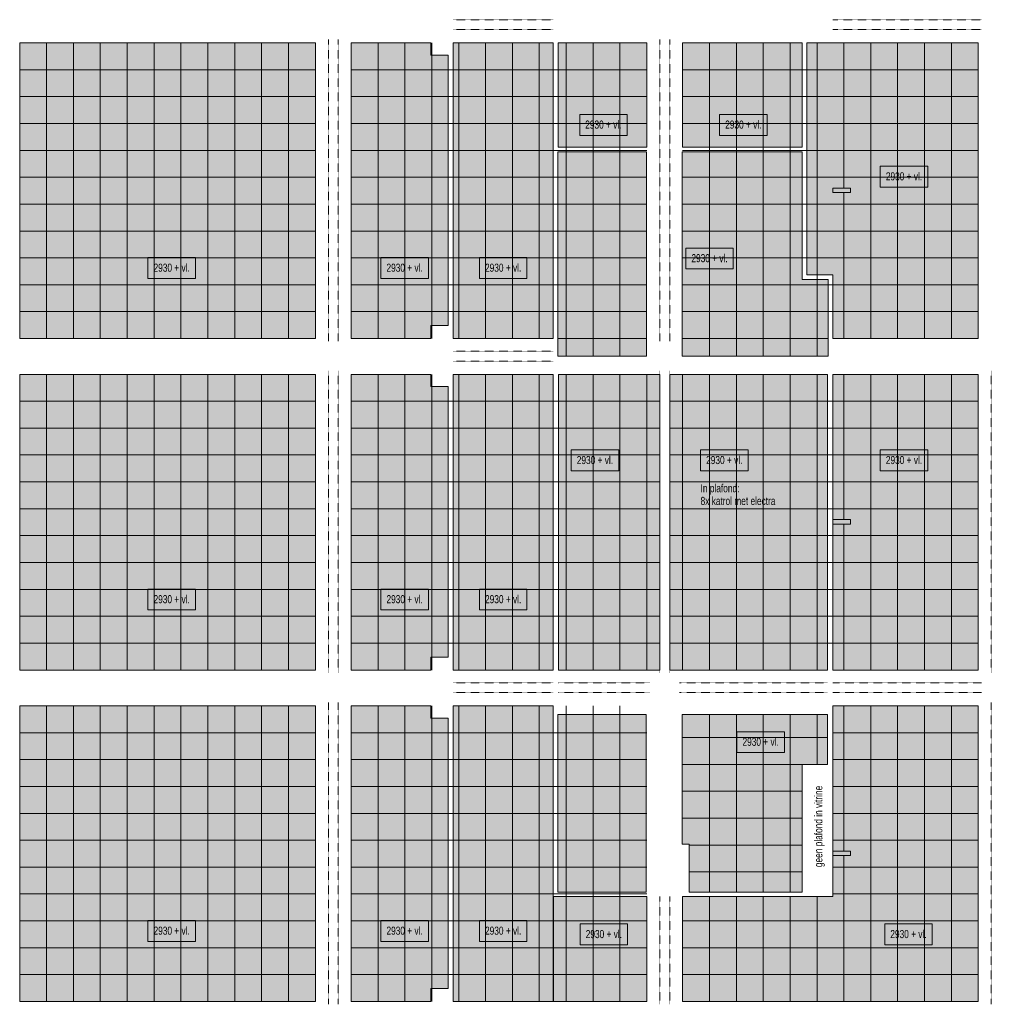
# Model space of a CAD drawing. Header units: millimetres. Extents: x 73705 to 433105, y 109410 to 279410.
# Tile 6 of 90: x 101680 to 123371, y 149895 to 171875. Entities that reach past the tile are written whole.
import ezdxf

# ---------------------------------------------------------------- set-up
doc = ezdxf.new("R2010")
doc.units = ezdxf.units.MM
doc.linetypes.add('Overhead', pattern=[2.5, 1.5, -1])
for name, color, linetype, lineweight in [('A-DETL', 90, 'Continuous', 9), ('A-DETL-GENF', 92, 'Continuous', 9), ('A-DETL-THIN', 151, 'Continuous', 9), ('A-FLOR-OVHD', 1, 'Overhead', 9), ('G-ANNO-TEXT', 231, 'Continuous', 9)]:
    doc.layers.add(name, color=color, linetype=linetype, lineweight=lineweight)
doc.styles.add('Arial Narrow', font='ARIALN.TTF', dxfattribs={"width": 0.9, "height": 180})
doc.styles.add('Arial Narrow_B', font='ARIALN.TTF', dxfattribs={"width": 0.9, "height": 180})

msp = doc.modelspace()

# ---------------------------------------------------------------- hatches: boundary and pattern name
at = {"layer": 'A-DETL-GENF'}
for color, points in [(10, [(108280.4, 164757.5), (108280.4, 171357.5), (101680.4, 171357.5), (101680.4, 164757.5), (105028.6, 164757.5)]), (10, [(110856.6, 164757.5), (110856.6, 165045), (111242.6, 165045), (111242.6, 171085), (110856.6, 171085), (110856.6, 171357.5), (109080.4, 171357.5), (109080.4, 164757.5), (110838.2, 164757.5)]), (10, [(113587.6, 164757.5), (113587.6, 171357.5), (111356.6, 171357.5), (111356.6, 164757.5)]), (10, [(115681.7, 169026.3), (115681.7, 171357.5), (113700.6, 171357.5), (113700.6, 169026.3), (115674.7, 169026.3)]), (10, [(119151.1, 169026.3), (119151.1, 171357.5), (116480.4, 171357.5), (116480.4, 169026.3), (117393.3, 169026.3)]), (230, [(120230.8, 168015), (120230.8, 168115), (119830.8, 168115), (119830.8, 168015)]), (10, [(108280.4, 157357.5), (108280.4, 163957.5), (101680.4, 163957.5), (101680.4, 157357.5), (105028.6, 157357.5)]), (10, [(109080.4, 157357.5), (110856.6, 157357.5), (110856.6, 157645), (111242.6, 157645), (111242.6, 163685), (110856.6, 163685), (110856.6, 163957.5), (109080.4, 163957.5), (109080.4, 157645)]), (10, [(113587.6, 157357.5), (113587.6, 163957.5), (111356.6, 163957.5), (111356.6, 157357.5)]), (10, [(115971.1, 157357.5), (115971.1, 163957.5), (113707.6, 163957.5), (113707.6, 157357.5)]), (10, [(117393.3, 157357.5), (119716.8, 157357.5), (119716.8, 163957.5), (116191.1, 163957.5), (116191.1, 157357.5)]), (10, [(123080.4, 157357.5), (123080.4, 163957.5), (119830.8, 163957.5), (119830.8, 160715), (120230.8, 160715), (120230.8, 160615), (119830.8, 160615), (119830.8, 157357.5), (120230.8, 157357.5)]), (230, [(120230.8, 160615), (120230.8, 160715), (119830.8, 160715), (119830.8, 160615)]), (10, [(101680.4, 149957.5), (108280.4, 149957.5), (108280.4, 156557.5), (101680.4, 156557.5)]), (10, [(109080.4, 149957.5), (110856.6, 149957.5), (110856.6, 150245), (111242.6, 150245), (111242.6, 156285), (110856.6, 156285), (110856.6, 156557.5), (109080.4, 156557.5), (109080.4, 150245)]), (10, [(113587.6, 149957.5), (113587.6, 156557.5), (111356.6, 156557.5), (111356.6, 149957.5)]), (10, [(123080.4, 149957.5), (123080.4, 156557.5), (119830.8, 156557.5), (119830.8, 153315), (120230.8, 153315), (120230.8, 153215), (119830.8, 153215), (119830.8, 152301.3), (116480.4, 152301.3), (116480.4, 149957.5), (119840.2, 149957.5)]), (230, [(120230.8, 153215), (120230.8, 153315), (119830.8, 153315), (119830.8, 153215), (119840.2, 153215)]), (10, [(113593.6, 149957.5), (115680.4, 149957.5), (115680.4, 152301.3), (113593.6, 152301.3), (113593.6, 150245)])]:
    msp.add_hatch(color=color, dxfattribs=at).paths.add_polyline_path(points)
h = msp.add_hatch(color=10, dxfattribs=at)
h.paths.add_polyline_path([(119989.6, 164757.5), (123080.4, 164757.5), (123080.4, 171357.5), (119251.1, 171357.5), (119251.1, 166176.3), (119830.8, 166176.3), (119830.8, 164757.5)])
h.paths.add_polyline_path([(119830.8, 168015), (119830.8, 168115), (120230.8, 168115), (120230.8, 168015)])
h = msp.add_hatch(color=10, dxfattribs=at)
h.paths.add_polyline_path([(119251.1, 164365), (119731.1, 164365), (119731.1, 166076.3), (119151.1, 166076.3), (119151.1, 168926.3), (116473.4, 168926.3), (116473.4, 164365), (119151.1, 164365)])
h.paths.add_polyline_path([(115674.7, 164365), (115674.7, 168926.3), (113693.6, 168926.3), (113693.6, 164365), (113707.6, 164365)])
h = msp.add_hatch(color=10, dxfattribs=at)
h.paths.add_polyline_path([(119151.1, 152401.3), (119151.1, 155250), (119716.8, 155250), (119716.8, 156366.6), (116466.4, 156366.6), (116466.4, 153466.4), (116624.1, 153466.4), (116624.1, 152401.3), (117393.3, 152401.3)])
h.paths.add_polyline_path([(115667.7, 152401.3), (115667.7, 156366.6), (113693.6, 156366.6), (113693.6, 152401.3)])

# ---------------------------------------------------------------- linework, layer by layer
at = {"layer": 'A-DETL'}
for p, q in [((102280.4, 171357.5), (102280.4, 164757.5)), ((102880.4, 171357.5), (102880.4, 164757.5)), ((103480.4, 171357.5), (103480.4, 164757.5)), ((104080.4, 171357.5), (104080.4, 164757.5)), ((104680.4, 171357.5), (104680.4, 164757.5)), ((105280.4, 171357.5), (105280.4, 164757.5)), ((105880.4, 171357.5), (105880.4, 164757.5)), ((106480.4, 171357.5), (106480.4, 164757.5)), ((107080.4, 171357.5), (107080.4, 164757.5)), ((107680.4, 171357.5), (107680.4, 164757.5)), ((109680.4, 171357.5), (109680.4, 164757.5)), ((110280.4, 171357.5), (110280.4, 164757.5)), ((110880.4, 171357.5), (110880.4, 164757.5)), ((111480.4, 171357.5), (111480.4, 164757.5)), ((112080.4, 171357.5), (112080.4, 164757.5)), ((112680.4, 171357.5), (112680.4, 164757.5)), ((113280.4, 171357.5), (113280.4, 164757.5)), ((113880.4, 171357.5), (113880.4, 164757.5)), ((114480.4, 171357.5), (114480.4, 164757.5)), ((115080.4, 171357.5), (115080.4, 164757.5)), ((117080.4, 171357.5), (117080.4, 164757.5)), ((117680.4, 171357.5), (117680.4, 164757.5)), ((118280.4, 171357.5), (118280.4, 164757.5)), ((118880.4, 171357.5), (118880.4, 164757.5)), ((123080.4, 171357.5), (119251.1, 171357.5)), ((119251.1, 171357.5), (119251.1, 166176.3)), ((119480.4, 171357.5), (119480.4, 164757.5)), ((120080.4, 171357.5), (120080.4, 168115)), ((120680.4, 171357.5), (120680.4, 164757.5)), ((121280.4, 171357.5), (121280.4, 164757.5)), ((121880.4, 171357.5), (121880.4, 164757.5)), ((122480.4, 171357.5), (122480.4, 164757.5)), ((123080.4, 164757.5), (123080.4, 171357.5)), ((101680.4, 170757.5), (108280.4, 170757.5)), ((109080.4, 170757.5), (115680.4, 170757.5)), ((116480.4, 170757.5), (123080.4, 170757.5)), ((101680.4, 170157.5), (108280.4, 170157.5)), ((109080.4, 170157.5), (115680.4, 170157.5)), ((116480.4, 170157.5), (123080.4, 170157.5)), ((101680.4, 169557.5), (108280.4, 169557.5)), ((109080.4, 169557.5), (115680.4, 169557.5)), ((116480.4, 169557.5), (123080.4, 169557.5)), ((101680.4, 168957.5), (108280.4, 168957.5)), ((109080.4, 168957.5), (115680.4, 168957.5)), ((113693.6, 168926.3), (113693.6, 164365)), ((115674.7, 168926.3), (113693.6, 168926.3)), ((115674.7, 164365), (115674.7, 168926.3)), ((119151.1, 168926.3), (116473.4, 168926.3)), ((116473.4, 168926.3), (116473.4, 164365)), ((116480.4, 168957.5), (123080.4, 168957.5)), ((119151.1, 166076.3), (119151.1, 168926.3)), ((101680.4, 168357.5), (108280.4, 168357.5)), ((109080.4, 168357.5), (115680.4, 168357.5)), ((116480.4, 168357.5), (123080.4, 168357.5)), ((120080.4, 168015), (120080.4, 164757.5)), ((101680.4, 167757.5), (108280.4, 167757.5)), ((109080.4, 167757.5), (115680.4, 167757.5)), ((116480.4, 167757.5), (123080.4, 167757.5)), ((101680.4, 167157.5), (108280.4, 167157.5)), ((109080.4, 167157.5), (115680.4, 167157.5)), ((116480.4, 167157.5), (123080.4, 167157.5)), ((101680.4, 166557.5), (108280.4, 166557.5)), ((109080.4, 166557.5), (115680.4, 166557.5)), ((116480.4, 166557.5), (123080.4, 166557.5)), ((119251.1, 166176.3), (119830.8, 166176.3)), ((119830.8, 166176.3), (119830.8, 164757.5)), ((101680.4, 165957.5), (108280.4, 165957.5)), ((109080.4, 165957.5), (115680.4, 165957.5)), ((116480.4, 165957.5), (123080.4, 165957.5)), ((119731.1, 166076.3), (119151.1, 166076.3)), ((119731.1, 164365), (119731.1, 166076.3)), ((101680.4, 165357.5), (108280.4, 165357.5)), ((109080.4, 165357.5), (115680.4, 165357.5)), ((116480.4, 165357.5), (123080.4, 165357.5)), ((115674.7, 164757.5), (113693.6, 164757.5)), ((113880.4, 164757.5), (113880.4, 164365)), ((114480.4, 164757.5), (114480.4, 164365)), ((115080.4, 164757.5), (115080.4, 164365)), ((116473.4, 164757.5), (119731.1, 164757.5)), ((117080.4, 164757.5), (117080.4, 164365)), ((117680.4, 164757.5), (117680.4, 164365)), ((118280.4, 164757.5), (118280.4, 164365)), ((118880.4, 164757.5), (118880.4, 164365)), ((119480.4, 164757.5), (119480.4, 164365)), ((119830.8, 164757.5), (123080.4, 164757.5)), ((113693.6, 164365), (115674.7, 164365)), ((116473.4, 164365), (119731.1, 164365)), ((102280.4, 163957.5), (102280.4, 157357.5)), ((102880.4, 163957.5), (102880.4, 157357.5)), ((103480.4, 163957.5), (103480.4, 157357.5)), ((104080.4, 163957.5), (104080.4, 157357.5)), ((104680.4, 163957.5), (104680.4, 157357.5)), ((105280.4, 163957.5), (105280.4, 157357.5)), ((105880.4, 163957.5), (105880.4, 157357.5)), ((106480.4, 163957.5), (106480.4, 157357.5)), ((107080.4, 163957.5), (107080.4, 157357.5)), ((107680.4, 163957.5), (107680.4, 157357.5)), ((109680.4, 163957.5), (109680.4, 157357.5)), ((110280.4, 163957.5), (110280.4, 157357.5)), ((110880.4, 163957.5), (110880.4, 157357.5)), ((111480.4, 163957.5), (111480.4, 157357.5)), ((112080.4, 163957.5), (112080.4, 157357.5)), ((112680.4, 163957.5), (112680.4, 157357.5)), ((113280.4, 163957.5), (113280.4, 157357.5)), ((113707.6, 163957.5), (113707.6, 157357.5)), ((115971.1, 163957.5), (113707.6, 163957.5)), ((113880.4, 163957.5), (113880.4, 157357.5)), ((114480.4, 163957.5), (114480.4, 157357.5)), ((115080.4, 163957.5), (115080.4, 157357.5)), ((115680.4, 163957.5), (115680.4, 157357.5)), ((115971.1, 157357.5), (115971.1, 163957.5)), ((119716.8, 163957.5), (116191.1, 163957.5)), ((116191.1, 163957.5), (116191.1, 157357.5)), ((116480.4, 163957.5), (116480.4, 157357.5)), ((117080.4, 163957.5), (117080.4, 157357.5)), ((117680.4, 163957.5), (117680.4, 157357.5)), ((118280.4, 163957.5), (118280.4, 157357.5)), ((118880.4, 163957.5), (118880.4, 157357.5)), ((119480.4, 163957.5), (119480.4, 157357.5)), ((119716.8, 157357.5), (119716.8, 163957.5)), ((123080.4, 163957.5), (119830.8, 163957.5)), ((119830.8, 163957.5), (119830.8, 160715)), ((120080.4, 163957.5), (120080.4, 160715)), ((120680.4, 163957.5), (120680.4, 157357.5)), ((121280.4, 163957.5), (121280.4, 157357.5)), ((121880.4, 163957.5), (121880.4, 157357.5)), ((122480.4, 163957.5), (122480.4, 157357.5)), ((123080.4, 157357.5), (123080.4, 163957.5)), ((101680.4, 163357.5), (108280.4, 163357.5)), ((109080.4, 163357.5), (115971.1, 163357.5)), ((116191.1, 163357.5), (123080.4, 163357.5)), ((101680.4, 162757.5), (108280.4, 162757.5)), ((109080.4, 162757.5), (115971.1, 162757.5)), ((116191.1, 162757.5), (123080.4, 162757.5)), ((101680.4, 162157.5), (108280.4, 162157.5)), ((109080.4, 162157.5), (115971.1, 162157.5)), ((116191.1, 162157.5), (123080.4, 162157.5)), ((101680.4, 161557.5), (108280.4, 161557.5)), ((109080.4, 161557.5), (115971.1, 161557.5)), ((116191.1, 161557.5), (123080.4, 161557.5)), ((101680.4, 160957.5), (108280.4, 160957.5)), ((109080.4, 160957.5), (115971.1, 160957.5)), ((116191.1, 160957.5), (123080.4, 160957.5)), ((119830.8, 160615), (119830.8, 157357.5)), ((120080.4, 160615), (120080.4, 157357.5)), ((101680.4, 160357.5), (108280.4, 160357.5)), ((109080.4, 160357.5), (115971.1, 160357.5)), ((116191.1, 160357.5), (123080.4, 160357.5)), ((101680.4, 159757.5), (108280.4, 159757.5)), ((109080.4, 159757.5), (115971.1, 159757.5)), ((116191.1, 159757.5), (123080.4, 159757.5)), ((101680.4, 159157.5), (108280.4, 159157.5)), ((109080.4, 159157.5), (115971.1, 159157.5)), ((116191.1, 159157.5), (123080.4, 159157.5)), ((101680.4, 158557.5), (108280.4, 158557.5)), ((109080.4, 158557.5), (115971.1, 158557.5)), ((116191.1, 158557.5), (123080.4, 158557.5)), ((101680.4, 157957.5), (108280.4, 157957.5)), ((109080.4, 157957.5), (115971.1, 157957.5)), ((116191.1, 157957.5), (123080.4, 157957.5)), ((113707.6, 157357.5), (115971.1, 157357.5)), ((116191.1, 157357.5), (119716.8, 157357.5)), ((119830.8, 157357.5), (123080.4, 157357.5)), ((102280.4, 156557.5), (102280.4, 149957.5)), ((102880.4, 156557.5), (102880.4, 149957.5)), ((103480.4, 156557.5), (103480.4, 149957.5)), ((104080.4, 156557.5), (104080.4, 149957.5)), ((104680.4, 156557.5), (104680.4, 149957.5)), ((105280.4, 156557.5), (105280.4, 149957.5)), ((105880.4, 156557.5), (105880.4, 149957.5)), ((106480.4, 156557.5), (106480.4, 149957.5)), ((107080.4, 156557.5), (107080.4, 149957.5)), ((107680.4, 156557.5), (107680.4, 149957.5)), ((109680.4, 156557.5), (109680.4, 149957.5)), ((110280.4, 156557.5), (110280.4, 149957.5)), ((110880.4, 156557.5), (110880.4, 149957.5)), ((111480.4, 156557.5), (111480.4, 149957.5)), ((112080.4, 156557.5), (112080.4, 149957.5)), ((112680.4, 156557.5), (112680.4, 149957.5)), ((113280.4, 156557.5), (113280.4, 149957.5)), ((113880.4, 156557.5), (113880.4, 149957.5)), ((114480.4, 156557.5), (114480.4, 149957.5)), ((115080.4, 156557.5), (115080.4, 149957.5)), ((123080.4, 156557.5), (119830.8, 156557.5)), ((119830.8, 156557.5), (119830.8, 153315)), ((120080.4, 156557.5), (120080.4, 153315)), ((120680.4, 156557.5), (120680.4, 149957.5)), ((121280.4, 156557.5), (121280.4, 149957.5)), ((121880.4, 156557.5), (121880.4, 149957.5)), ((122480.4, 156557.5), (122480.4, 149957.5)), ((123080.4, 149957.5), (123080.4, 156557.5)), ((113693.6, 156366.6), (113693.6, 152401.3)), ((115667.7, 156366.6), (113693.6, 156366.6)), ((115667.7, 152401.3), (115667.7, 156366.6)), ((119716.8, 156366.6), (116466.4, 156366.6)), ((116466.4, 156366.6), (116466.4, 153466.4)), ((117080.4, 156366.6), (117080.4, 152401.3)), ((117680.4, 156366.6), (117680.4, 152401.3)), ((118280.4, 156366.6), (118280.4, 152401.3)), ((118880.4, 156366.6), (118880.4, 152401.3)), ((119480.4, 156366.6), (119480.4, 155250)), ((119716.8, 155250), (119716.8, 156366.6)), ((101680.4, 155957.5), (108280.4, 155957.5)), ((109080.4, 155957.5), (115680.4, 155957.5)), ((116466.4, 155850), (119716.8, 155850)), ((119830.8, 155957.5), (123080.4, 155957.5)), ((101680.4, 155357.5), (108280.4, 155357.5)), ((109080.4, 155357.5), (115680.4, 155357.5)), ((116466.4, 155250), (119151.1, 155250)), ((119151.1, 152401.3), (119151.1, 155250)), ((119151.1, 155250), (119716.8, 155250)), ((119830.8, 155357.5), (123080.4, 155357.5)), ((101680.4, 154757.5), (108280.4, 154757.5)), ((109080.4, 154757.5), (115680.4, 154757.5)), ((119830.8, 154757.5), (123080.4, 154757.5)), ((116466.4, 154650), (119151.1, 154650)), ((101680.4, 154157.5), (108280.4, 154157.5)), ((109080.4, 154157.5), (115680.4, 154157.5)), ((119830.8, 154157.5), (123080.4, 154157.5)), ((116466.4, 154050), (119151.1, 154050)), ((101680.4, 153557.5), (108280.4, 153557.5)), ((109080.4, 153557.5), (115680.4, 153557.5)), ((116466.4, 153466.4), (116624.1, 153466.4)), ((116624.1, 153466.4), (116624.1, 152401.3)), ((116624.1, 153450), (119151.1, 153450)), ((119830.8, 153557.5), (123080.4, 153557.5)), ((119830.8, 153215), (119830.8, 152301.3)), ((120080.4, 153215), (120080.4, 149957.5)), ((101680.4, 152957.5), (108280.4, 152957.5)), ((109080.4, 152957.5), (115680.4, 152957.5)), ((116624.1, 152850), (119151.1, 152850)), ((119830.8, 152957.5), (123080.4, 152957.5)), ((101680.4, 152357.5), (108280.4, 152357.5)), ((109080.4, 152357.5), (115680.4, 152357.5)), ((113693.6, 152401.3), (115667.7, 152401.3)), ((116624.1, 152401.3), (119151.1, 152401.3)), ((119830.8, 152357.5), (123080.4, 152357.5)), ((115680.4, 152301.3), (113593.6, 152301.3)), ((113593.6, 152301.3), (113593.6, 149957.5)), ((115680.4, 149957.5), (115680.4, 152301.3)), ((119830.8, 152301.3), (116480.4, 152301.3)), ((116480.4, 152301.3), (116480.4, 149957.5)), ((117080.4, 152301.3), (117080.4, 149957.5)), ((117680.4, 152301.3), (117680.4, 149957.5)), ((118280.4, 152301.3), (118280.4, 149957.5)), ((118880.4, 152301.3), (118880.4, 149957.5)), ((119480.4, 152301.3), (119480.4, 149957.5)), ((101680.4, 151757.5), (108280.4, 151757.5)), ((109080.4, 151757.5), (115680.4, 151757.5)), ((116480.4, 151757.5), (123080.4, 151757.5)), ((101680.4, 151157.5), (108280.4, 151157.5)), ((109080.4, 151157.5), (115680.4, 151157.5)), ((116480.4, 151157.5), (123080.4, 151157.5)), ((101680.4, 150557.5), (108280.4, 150557.5)), ((109080.4, 150557.5), (115680.4, 150557.5)), ((116480.4, 150557.5), (123080.4, 150557.5)), ((113593.6, 149957.5), (115680.4, 149957.5)), ((116480.4, 149957.5), (123080.4, 149957.5))]:
    msp.add_line(p, q, dxfattribs=at)
at = {"layer": 'A-DETL-THIN'}
for p, q in [((108280.4, 171357.5), (101680.4, 171357.5)), ((101680.4, 171357.5), (101680.4, 164757.5)), ((108280.4, 164757.5), (108280.4, 171357.5)), ((110856.6, 171357.5), (109080.4, 171357.5)), ((109080.4, 171357.5), (109080.4, 164757.5)), ((110856.6, 171085), (110856.6, 171357.5)), ((113587.6, 171357.5), (111356.6, 171357.5)), ((111356.6, 171357.5), (111356.6, 164757.5)), ((113587.6, 164757.5), (113587.6, 171357.5)), ((113700.6, 171357.5), (113700.6, 169026.3)), ((115681.7, 171357.5), (113700.6, 171357.5)), ((115681.7, 169026.3), (115681.7, 171357.5)), ((119151.1, 171357.5), (116480.4, 171357.5)), ((116480.4, 171357.5), (116480.4, 169026.3)), ((119151.1, 169026.3), (119151.1, 171357.5)), ((111242.6, 171085), (110856.6, 171085)), ((111242.6, 165045), (111242.6, 171085)), ((113700.6, 169026.3), (115681.7, 169026.3)), ((116480.4, 169026.3), (119151.1, 169026.3)), ((119830.8, 168115), (119830.8, 168015)), ((120230.8, 168115), (119830.8, 168115)), ((119830.8, 168015), (120230.8, 168015)), ((120230.8, 168015), (120230.8, 168115)), ((110856.6, 164757.5), (110856.6, 165045)), ((110856.6, 165045), (111242.6, 165045)), ((101680.4, 164757.5), (108280.4, 164757.5)), ((109080.4, 164757.5), (110856.6, 164757.5)), ((111356.6, 164757.5), (113587.6, 164757.5)), ((108280.4, 163957.5), (101680.4, 163957.5)), ((101680.4, 163957.5), (101680.4, 157357.5)), ((108280.4, 157357.5), (108280.4, 163957.5)), ((110856.6, 163957.5), (109080.4, 163957.5)), ((109080.4, 163957.5), (109080.4, 157357.5)), ((110856.6, 163685), (110856.6, 163957.5)), ((113587.6, 163957.5), (111356.6, 163957.5)), ((111356.6, 163957.5), (111356.6, 157357.5)), ((113587.6, 157357.5), (113587.6, 163957.5)), ((111242.6, 163685), (110856.6, 163685)), ((111242.6, 157645), (111242.6, 163685)), ((119830.8, 160715), (119830.8, 160615)), ((120230.8, 160715), (119830.8, 160715)), ((120230.8, 160615), (120230.8, 160715)), ((119830.8, 160615), (120230.8, 160615)), ((110856.6, 157357.5), (110856.6, 157645)), ((110856.6, 157645), (111242.6, 157645)), ((101680.4, 157357.5), (108280.4, 157357.5)), ((109080.4, 157357.5), (110856.6, 157357.5)), ((111356.6, 157357.5), (113587.6, 157357.5)), ((108280.4, 156557.5), (101680.4, 156557.5)), ((101680.4, 156557.5), (101680.4, 149957.5)), ((108280.4, 149957.5), (108280.4, 156557.5)), ((110856.6, 156557.5), (109080.4, 156557.5)), ((109080.4, 156557.5), (109080.4, 149957.5)), ((110856.6, 156285), (110856.6, 156557.5)), ((113587.6, 156557.5), (111356.6, 156557.5)), ((111356.6, 156557.5), (111356.6, 149957.5)), ((113587.6, 149957.5), (113587.6, 156557.5)), ((111242.6, 156285), (110856.6, 156285)), ((111242.6, 150245), (111242.6, 156285)), ((119830.8, 153315), (119830.8, 153215)), ((120230.8, 153315), (119830.8, 153315)), ((119830.8, 153215), (120230.8, 153215)), ((120230.8, 153215), (120230.8, 153315)), ((110856.6, 149957.5), (110856.6, 150245)), ((110856.6, 150245), (111242.6, 150245)), ((101680.4, 149957.5), (108280.4, 149957.5)), ((109080.4, 149957.5), (110856.6, 149957.5)), ((111356.6, 149957.5), (113587.6, 149957.5))]:
    msp.add_line(p, q, dxfattribs=at)
at = {"layer": 'A-FLOR-OVHD'}
for p, q in [((111356.6, 171875), (113593.6, 171875)), ((119831.1, 171875), (123151.1, 171875)), ((111356.6, 171655), (113593.6, 171655)), ((119831.1, 171655), (123151.1, 171655)), ((108571.1, 171435), (108571.1, 164695)), ((108791.1, 171435), (108791.1, 164695)), ((115971.1, 171435), (115971.1, 164695)), ((116191.1, 171435), (116191.1, 164695)), ((111356.6, 164475), (113593.6, 164475)), ((111356.6, 164255), (113593.6, 164255)), ((108571.1, 164035), (108571.1, 157295)), ((108791.1, 164035), (108791.1, 157295)), ((115971.1, 164035), (115971.1, 157295)), ((116191.1, 164035), (116191.1, 157295)), ((123371.1, 164035), (123371.1, 157295)), ((111356.6, 157075), (113593.6, 157075)), ((113707.6, 157075), (115751.1, 157075)), ((116411.1, 157075), (119716.8, 157075)), ((119830.8, 157075), (123151.1, 157075)), ((111356.6, 156855), (113593.6, 156855)), ((113707.6, 156855), (115751.1, 156855)), ((116411.1, 156855), (119716.8, 156855)), ((119830.8, 156855), (123151.1, 156855)), ((108571.1, 156635), (108571.1, 149895)), ((108791.1, 156635), (108791.1, 149895)), ((123371.1, 156635), (123371.1, 149895)), ((115971.1, 152301.3), (115971.1, 149895)), ((116191.1, 152301.3), (116191.1, 149895))]:
    msp.add_line(p, q, dxfattribs=at)
at = {"layer": 'G-ANNO-TEXT', "color": 134, "flags": 128}
for points in [[(115241.1, 169293.3), (114181.7, 169293.3), (114181.7, 169758.3), (115241.1, 169758.3)], [(118365.7, 169293.3), (117306.3, 169293.3), (117306.3, 169758.3), (118365.7, 169758.3)], [(105604.1, 166098.6), (104544.8, 166098.6), (104544.8, 166563.6), (105604.1, 166563.6)], [(110804.1, 166098.6), (109744.8, 166098.6), (109744.8, 166563.6), (110804.1, 166563.6)], [(113004.1, 166098.6), (111944.8, 166098.6), (111944.8, 166563.6), (113004.1, 166563.6)], [(105604.1, 158698.6), (104544.8, 158698.6), (104544.8, 159163.6), (105604.1, 159163.6)], [(110804.1, 158698.6), (109744.8, 158698.6), (109744.8, 159163.6), (110804.1, 159163.6)], [(113004.1, 158698.6), (111944.8, 158698.6), (111944.8, 159163.6), (113004.1, 159163.6)], [(105604.1, 151298.6), (104544.8, 151298.6), (104544.8, 151763.6), (105604.1, 151763.6)], [(110804.1, 151298.6), (109744.8, 151298.6), (109744.8, 151763.6), (110804.1, 151763.6)], [(113004.1, 151298.6), (111944.8, 151298.6), (111944.8, 151763.6), (113004.1, 151763.6)]]:
    msp.add_lwpolyline(points, close=True, dxfattribs=at)
at = {"layer": 'G-ANNO-TEXT', "color": 150, "flags": 128}
for points in [[(121952.4, 168138.2), (120893, 168138.2), (120893, 168603.2), (121952.4, 168603.2)], [(117611.3, 166311.6), (116551.9, 166311.6), (116551.9, 166776.6), (117611.3, 166776.6)], [(115052.4, 161805), (113993, 161805), (113993, 162270), (115052.4, 162270)], [(117940.4, 161805), (116881.1, 161805), (116881.1, 162270), (117940.4, 162270)], [(121952.4, 161805), (120893, 161805), (120893, 162270), (121952.4, 162270)], [(118752.4, 155516.2), (117693, 155516.2), (117693, 155981.2), (118752.4, 155981.2)], [(115252.4, 151223.2), (114193, 151223.2), (114193, 151688.2), (115252.4, 151688.2)], [(122052.4, 151223.2), (120993, 151223.2), (120993, 151688.2), (122052.4, 151688.2)]]:
    msp.add_lwpolyline(points, close=True, dxfattribs=at)

# ---------------------------------------------------------------- texts
at = {"layer": 'G-ANNO-TEXT', "color": 134, "char_height": 180, "width": 974.05, "attachment_point": 1, "style": 'Arial Narrow_B'}
for insert in [(114305.7, 169623.4), (117430.3, 169623.4), (104668.8, 166428.8), (109868.8, 166428.8), (112068.8, 166428.8), (104668.8, 159028.8), (109868.8, 159028.8), (112068.8, 159028.8), (104668.8, 151628.8), (109868.8, 151628.8), (112068.8, 151628.8)]:
    msp.add_mtext('2930 + vl.', dxfattribs=dict(at, insert=insert))
at = {"layer": 'G-ANNO-TEXT', "color": 150, "char_height": 180, "attachment_point": 1}
for s, insert, width, style in [('2930 + vl.', (121017, 168468.3), 974.05, 'Arial Narrow_B'), ('2930 + vl.', (116675.9, 166641.7), 974.05, 'Arial Narrow_B'), ('2930 + vl.', (114117, 162135.1), 974.05, 'Arial Narrow_B'), ('2930 + vl.', (117005.1, 162135.1), 974.05, 'Arial Narrow_B'), ('2930 + vl.', (121017, 162135.1), 974.05, 'Arial Narrow_B'), ('In plafond:', (116881, 161506.2), 1017.341, 'Arial Narrow'), ('8x katrol met electra', (116881, 161221.8), 1955.316, 'Arial Narrow'), ('2930 + vl.', (117817, 155846.3), 974.05, 'Arial Narrow_B'), ('2930 + vl.', (114317, 151553.3), 974.05, 'Arial Narrow_B'), ('2930 + vl.', (121117, 151553.3), 974.05, 'Arial Narrow_B')]:
    msp.add_mtext(s, dxfattribs=dict(at, insert=insert, width=width, style=style))
at = {"layer": 'G-ANNO-TEXT', "color": 7, "insert": (119420.2, 152957.2), "char_height": 180, "width": 2142.911, "attachment_point": 1, "rotation": 90, "style": 'Arial Narrow'}
msp.add_mtext('geen plafond in vitrine', dxfattribs=at)

doc.saveas('drawing.dxf')
